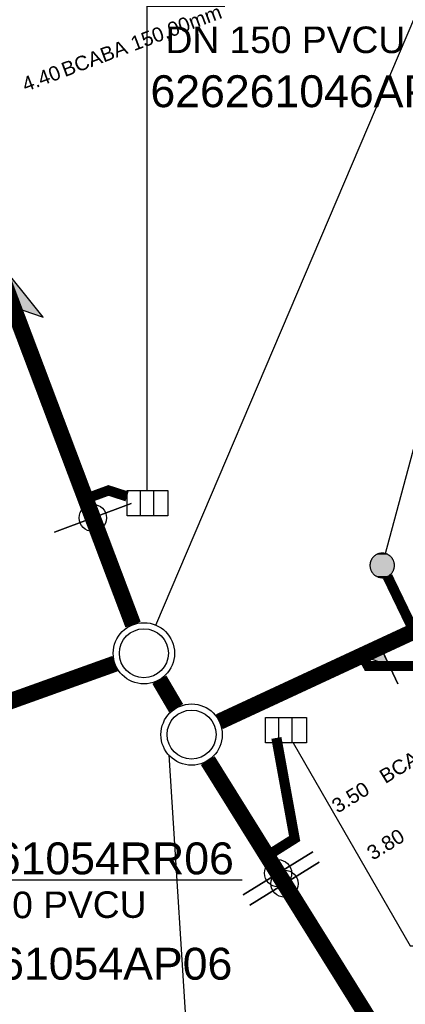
# Model space of a CAD drawing. Extents: x 356718 to 357658, y 5762241 to 5762615.
# Tile 18 of 157: x 356938 to 356948, y 5762361 to 5762386. Entities that reach past the tile are written whole.
import ezdxf
from ezdxf.enums import TextEntityAlignment as Align

# ---------------------------------------------------------------- set-up
doc = ezdxf.new("R2010")
doc.units = 0
doc.header["$MEASUREMENT"] = 0
doc.linetypes.add('AUSGEZOGEN', pattern=[0])
doc.linetypes.add('STRICHPUNKT', pattern=[5, 2, -1, 1, -1])
doc.layers.get('0').update_dxf_attribs({"linetype": 'AUSGEZOGEN'})
for name, color, linetype, true_color in [('111_00131_Symbol', 7, 'AUSGEZOGEN', 0x000000), ('111_00228_Schachtsymbol_nach_Sy', 7, 'AUSGEZOGEN', 0x000000), ('114_00133_Schachtnummer', 7, 'AUSGEZOGEN', 0x000000), ('114_10392_Schachtnummer', 7, 'AUSGEZOGEN', 0x000000), ('121_10376_Haltungen_Mischwasser', 6, 'STRICHPUNKT', 0xff00ff), ('121_10399_Haltungen_Mischwasser', 6, 'STRICHPUNKT', 0xff00ff), ('123_00048_Fliessrichtungspfeil', 7, 'AUSGEZOGEN', 0x000000), ('124_10626_Standard__Laenge____1', 7, 'AUSGEZOGEN', 0x000000), ('141_10868_Stutzen__141_', 7, 'AUSGEZOGEN', 0x000000)]:
    doc.layers.add(name, color=color, linetype=linetype, true_color=true_color)
doc.styles.add('ARIAL', font='arial.ttf', dxfattribs={"height": 1.5})
doc.styles.get("Standard").update_dxf_attribs({"font": 'arial.ttf', "height": 1})

# ---------------------------------------------------------------- blocks, each defined once
blk = doc.blocks.new('N03')
at = {"color": 0}
for radius in [0.75, 0.6]:
    blk.add_circle((0, 0), radius, dxfattribs=at)
blk = doc.blocks.new('ES')
at = {"color": 0, "linetype": 'AUSGEZOGEN'}
for points in [[(-0.494, -0.319), (-0.494, 0.306), (0.506, 0.306), (0.506, -0.319), (-0.494, -0.319)], [(-0.169, -0.319), (-0.169, 0.306)], [(0.156, -0.319), (0.156, 0.306)]]:
    blk.add_lwpolyline(points, dxfattribs=at)
blk = doc.blocks.new('RR')
at = {"color": 0, "linetype": 'AUSGEZOGEN'}
blk.add_lwpolyline([(0.3, 0), (0.3, 0.013), (0.299, 0.025), (0.298, 0.038), (0.296, 0.05), (0.293, 0.063), (0.29, 0.075), (0.287, 0.087), (0.283, 0.099), (0.279, 0.111), (0.274, 0.123), (0.268, 0.134), (0.262, 0.145), (0.256, 0.156), (0.249, 0.167), (0.242, 0.177), (0.234, 0.187), (0.226, 0.197), (0.218, 0.206), (0.209, 0.215), (0.199, 0.224), (0.19, 0.232), (0.18, 0.24), (0.17, 0.247), (0.159, 0.254), (0.148, 0.261), (0.137, 0.267), (0.126, 0.272), (0.114, 0.277), (0.102, 0.282), (0.09, 0.286), (0.078, 0.29), (0.066, 0.293), (0.053, 0.295), (0.041, 0.297), (0.028, 0.299), (0.016, 0.3), (0.003, 0.3), (-0.009, 0.3), (-0.022, 0.299), (-0.035, 0.298), (-0.047, 0.296), (-0.06, 0.294), (-0.072, 0.291), (-0.084, 0.288), (-0.096, 0.284), (-0.108, 0.28), (-0.12, 0.275), (-0.131, 0.27), (-0.143, 0.264), (-0.154, 0.258), (-0.164, 0.251), (-0.175, 0.244), (-0.185, 0.236), (-0.195, 0.228), (-0.204, 0.22), (-0.213, 0.211), (-0.222, 0.202), (-0.23, 0.192), (-0.238, 0.182), (-0.246, 0.172), (-0.253, 0.162), (-0.259, 0.151), (-0.265, 0.14), (-0.271, 0.129), (-0.276, 0.117), (-0.281, 0.105), (-0.285, 0.093), (-0.289, 0.081), (-0.292, 0.069), (-0.295, 0.057), (-0.297, 0.044), (-0.298, 0.032), (-0.299, 0.019), (-0.3, 0.006), (-0.3, -0.006), (-0.299, -0.019), (-0.298, -0.032), (-0.297, -0.044), (-0.295, -0.057), (-0.292, -0.069), (-0.289, -0.081), (-0.285, -0.093), (-0.281, -0.105), (-0.276, -0.117), (-0.271, -0.129), (-0.265, -0.14), (-0.259, -0.151), (-0.253, -0.162), (-0.246, -0.172), (-0.238, -0.182), (-0.23, -0.192), (-0.222, -0.202), (-0.213, -0.211), (-0.204, -0.22), (-0.195, -0.228), (-0.185, -0.236), (-0.175, -0.244), (-0.164, -0.251), (-0.154, -0.258), (-0.143, -0.264), (-0.131, -0.27), (-0.12, -0.275), (-0.108, -0.28), (-0.096, -0.284), (-0.084, -0.288), (-0.072, -0.291), (-0.06, -0.294), (-0.047, -0.296), (-0.035, -0.298), (-0.022, -0.299), (-0.009, -0.3), (0.003, -0.3), (0.016, -0.3), (0.028, -0.299), (0.041, -0.297), (0.053, -0.295), (0.066, -0.293), (0.078, -0.29), (0.09, -0.286), (0.102, -0.282), (0.114, -0.277), (0.126, -0.272), (0.137, -0.267), (0.148, -0.261), (0.159, -0.254), (0.17, -0.247), (0.18, -0.24), (0.19, -0.232), (0.199, -0.224), (0.209, -0.215), (0.218, -0.206), (0.226, -0.197), (0.234, -0.187), (0.242, -0.177), (0.249, -0.167), (0.256, -0.156), (0.262, -0.145), (0.268, -0.134), (0.274, -0.123), (0.279, -0.111), (0.283, -0.099), (0.287, -0.087), (0.29, -0.075), (0.293, -0.063), (0.296, -0.05), (0.298, -0.038), (0.299, -0.025), (0.3, -0.013), (0.3, 0), (0.3, 0)], close=True, dxfattribs=at)
blk.add_lwpolyline([(0.3, 0), (0.3, 0.013), (0.299, 0.025), (0.298, 0.038), (0.296, 0.05), (0.293, 0.063), (0.29, 0.075), (0.287, 0.087), (0.283, 0.099), (0.279, 0.111), (0.274, 0.123), (0.268, 0.134), (0.262, 0.145), (0.256, 0.156), (0.249, 0.167), (0.242, 0.177), (0.234, 0.187), (0.226, 0.197), (0.218, 0.206), (0.209, 0.215), (0.199, 0.224), (0.19, 0.232), (0.18, 0.24), (0.17, 0.247), (0.159, 0.254), (0.148, 0.261), (0.137, 0.267), (0.126, 0.272), (0.114, 0.277), (0.102, 0.282), (0.09, 0.286), (0.078, 0.29), (0.066, 0.293), (0.053, 0.295), (0.041, 0.297), (0.028, 0.299), (0.016, 0.3), (0.003, 0.3), (-0.009, 0.3), (-0.022, 0.299), (-0.035, 0.298), (-0.047, 0.296), (-0.06, 0.294), (-0.072, 0.291), (-0.084, 0.288), (-0.096, 0.284), (-0.108, 0.28), (-0.12, 0.275), (-0.131, 0.27), (-0.143, 0.264), (-0.154, 0.258), (-0.164, 0.251), (-0.175, 0.244), (-0.185, 0.236), (-0.195, 0.228), (-0.204, 0.22), (-0.213, 0.211), (-0.222, 0.202), (-0.23, 0.192), (-0.238, 0.182), (-0.246, 0.172), (-0.253, 0.162), (-0.259, 0.151), (-0.265, 0.14), (-0.271, 0.129), (-0.276, 0.117), (-0.281, 0.105), (-0.285, 0.093), (-0.289, 0.081), (-0.292, 0.069), (-0.295, 0.057), (-0.297, 0.044), (-0.298, 0.032), (-0.299, 0.019), (-0.3, 0.006), (-0.3, -0.006), (-0.299, -0.019), (-0.298, -0.032), (-0.297, -0.044), (-0.295, -0.057), (-0.292, -0.069), (-0.289, -0.081), (-0.285, -0.093), (-0.281, -0.105), (-0.276, -0.117), (-0.271, -0.129), (-0.265, -0.14), (-0.259, -0.151), (-0.253, -0.162), (-0.246, -0.172), (-0.238, -0.182), (-0.23, -0.192), (-0.222, -0.202), (-0.213, -0.211), (-0.204, -0.22), (-0.195, -0.228), (-0.185, -0.236), (-0.175, -0.244), (-0.164, -0.251), (-0.154, -0.258), (-0.143, -0.264), (-0.131, -0.27), (-0.12, -0.275), (-0.108, -0.28), (-0.096, -0.284), (-0.084, -0.288), (-0.072, -0.291), (-0.06, -0.294), (-0.047, -0.296), (-0.035, -0.298), (-0.022, -0.299), (-0.009, -0.3), (0.003, -0.3), (0.016, -0.3), (0.028, -0.299), (0.041, -0.297), (0.053, -0.295), (0.066, -0.293), (0.078, -0.29), (0.09, -0.286), (0.102, -0.282), (0.114, -0.277), (0.126, -0.272), (0.137, -0.267), (0.148, -0.261), (0.159, -0.254), (0.17, -0.247), (0.18, -0.24), (0.19, -0.232), (0.199, -0.224), (0.209, -0.215), (0.218, -0.206), (0.226, -0.197), (0.234, -0.187), (0.242, -0.177), (0.249, -0.167), (0.256, -0.156), (0.262, -0.145), (0.268, -0.134), (0.274, -0.123), (0.279, -0.111), (0.283, -0.099), (0.287, -0.087), (0.29, -0.075), (0.293, -0.063), (0.296, -0.05), (0.298, -0.038), (0.299, -0.025), (0.3, -0.013), (0.3, 0), (0.3, 0)], close=True, dxfattribs=at)
at = {"color": 0}
for points in [[(-0.18, 0.24), (0.18, 0.24), (-0.175, 0.244)], [(-0.18, 0.24), (0.18, 0.24), (-0.175, 0.244)], [(-0.175, 0.244), (0.175, 0.244), (-0.169, 0.247)], [(-0.175, 0.244), (0.175, 0.244), (-0.169, 0.247)], [(0.18, 0.24), (-0.175, 0.244), (0.175, 0.244)], [(0.18, 0.24), (-0.175, 0.244), (0.175, 0.244)], [(-0.169, 0.247), (0.17, 0.247), (-0.164, 0.251)], [(-0.169, 0.247), (0.17, 0.247), (-0.164, 0.251)], [(0.175, 0.244), (-0.169, 0.247), (0.17, 0.247)], [(0.175, 0.244), (-0.169, 0.247), (0.17, 0.247)], [(-0.164, 0.251), (0.164, 0.251), (-0.159, 0.254)], [(-0.164, 0.251), (0.164, 0.251), (-0.159, 0.254)], [(0.17, 0.247), (-0.164, 0.251), (0.164, 0.251)], [(0.17, 0.247), (-0.164, 0.251), (0.164, 0.251)], [(-0.159, 0.254), (0.159, 0.254), (-0.154, 0.258)], [(-0.159, 0.254), (0.159, 0.254), (-0.154, 0.258)], [(0.164, 0.251), (-0.159, 0.254), (0.159, 0.254)], [(0.164, 0.251), (-0.159, 0.254), (0.159, 0.254)], [(-0.154, 0.258), (0.154, 0.258), (-0.148, 0.261)], [(-0.154, 0.258), (0.154, 0.258), (-0.148, 0.261)], [(0.159, 0.254), (-0.154, 0.258), (0.154, 0.258)], [(0.159, 0.254), (-0.154, 0.258), (0.154, 0.258)], [(-0.148, 0.261), (0.148, 0.261), (-0.143, 0.264)], [(-0.148, 0.261), (0.148, 0.261), (-0.143, 0.264)], [(0.154, 0.258), (-0.148, 0.261), (0.148, 0.261)], [(0.154, 0.258), (-0.148, 0.261), (0.148, 0.261)], [(-0.143, 0.264), (0.142, 0.264), (-0.137, 0.267)], [(-0.143, 0.264), (0.142, 0.264), (-0.137, 0.267)], [(0.148, 0.261), (-0.143, 0.264), (0.142, 0.264)], [(0.148, 0.261), (-0.143, 0.264), (0.142, 0.264)], [(-0.137, 0.267), (0.137, 0.267), (-0.131, 0.27)], [(-0.137, 0.267), (0.137, 0.267), (-0.131, 0.27)], [(0.142, 0.264), (-0.137, 0.267), (0.137, 0.267)], [(0.142, 0.264), (-0.137, 0.267), (0.137, 0.267)], [(-0.131, 0.27), (0.131, 0.27), (-0.126, 0.272)], [(-0.131, 0.27), (0.131, 0.27), (-0.126, 0.272)], [(0.137, 0.267), (-0.131, 0.27), (0.131, 0.27)], [(0.137, 0.267), (-0.131, 0.27), (0.131, 0.27)], [(-0.126, 0.272), (0.126, 0.272), (-0.12, 0.275)], [(-0.126, 0.272), (0.126, 0.272), (-0.12, 0.275)], [(0.131, 0.27), (-0.126, 0.272), (0.126, 0.272)], [(0.131, 0.27), (-0.126, 0.272), (0.126, 0.272)], [(-0.12, 0.275), (0.12, 0.275), (-0.114, 0.277)], [(-0.12, 0.275), (0.12, 0.275), (-0.114, 0.277)], [(0.126, 0.272), (-0.12, 0.275), (0.12, 0.275)], [(0.126, 0.272), (-0.12, 0.275), (0.12, 0.275)], [(-0.114, 0.277), (0.114, 0.277), (-0.108, 0.28)], [(-0.114, 0.277), (0.114, 0.277), (-0.108, 0.28)], [(0.12, 0.275), (-0.114, 0.277), (0.114, 0.277)], [(0.12, 0.275), (-0.114, 0.277), (0.114, 0.277)], [(-0.108, 0.28), (0.108, 0.28), (-0.102, 0.282)], [(-0.108, 0.28), (0.108, 0.28), (-0.102, 0.282)], [(0.114, 0.277), (-0.108, 0.28), (0.108, 0.28)], [(0.114, 0.277), (-0.108, 0.28), (0.108, 0.28)], [(-0.102, 0.282), (0.102, 0.282), (-0.096, 0.284)], [(-0.102, 0.282), (0.102, 0.282), (-0.096, 0.284)], [(0.108, 0.28), (-0.102, 0.282), (0.102, 0.282)], [(0.108, 0.28), (-0.102, 0.282), (0.102, 0.282)], [(-0.096, 0.284), (0.096, 0.284), (-0.09, 0.286)], [(-0.096, 0.284), (0.096, 0.284), (-0.09, 0.286)], [(0.102, 0.282), (-0.096, 0.284), (0.096, 0.284)], [(0.102, 0.282), (-0.096, 0.284), (0.096, 0.284)], [(-0.09, 0.286), (0.09, 0.286), (-0.084, 0.288)], [(-0.09, 0.286), (0.09, 0.286), (-0.084, 0.288)], [(0.096, 0.284), (-0.09, 0.286), (0.09, 0.286)], [(0.096, 0.284), (-0.09, 0.286), (0.09, 0.286)], [(-0.084, 0.288), (0.084, 0.288), (-0.078, 0.29)], [(-0.084, 0.288), (0.084, 0.288), (-0.078, 0.29)], [(0.09, 0.286), (-0.084, 0.288), (0.084, 0.288)], [(0.09, 0.286), (-0.084, 0.288), (0.084, 0.288)], [(-0.078, 0.29), (0.078, 0.29), (-0.072, 0.291)], [(-0.078, 0.29), (0.078, 0.29), (-0.072, 0.291)], [(0.084, 0.288), (-0.078, 0.29), (0.078, 0.29)], [(0.084, 0.288), (-0.078, 0.29), (0.078, 0.29)], [(-0.072, 0.291), (0.072, 0.291), (-0.066, 0.293)], [(-0.072, 0.291), (0.072, 0.291), (-0.066, 0.293)], [(0.078, 0.29), (-0.072, 0.291), (0.072, 0.291)], [(0.078, 0.29), (-0.072, 0.291), (0.072, 0.291)], [(-0.066, 0.293), (0.066, 0.293), (-0.06, 0.294)], [(-0.066, 0.293), (0.066, 0.293), (-0.06, 0.294)], [(0.072, 0.291), (-0.066, 0.293), (0.066, 0.293)], [(0.072, 0.291), (-0.066, 0.293), (0.066, 0.293)], [(-0.06, 0.294), (0.059, 0.294), (-0.053, 0.295)], [(-0.06, 0.294), (0.059, 0.294), (-0.053, 0.295)], [(0.066, 0.293), (-0.06, 0.294), (0.059, 0.294)], [(0.066, 0.293), (-0.06, 0.294), (0.059, 0.294)], [(-0.053, 0.295), (0.053, 0.295), (-0.047, 0.296)], [(-0.053, 0.295), (0.053, 0.295), (-0.047, 0.296)], [(0.059, 0.294), (-0.053, 0.295), (0.053, 0.295)], [(0.059, 0.294), (-0.053, 0.295), (0.053, 0.295)], [(-0.047, 0.296), (0.047, 0.296), (-0.04, 0.297)], [(-0.047, 0.296), (0.047, 0.296), (-0.04, 0.297)], [(0.053, 0.295), (-0.047, 0.296), (0.047, 0.296)], [(0.053, 0.295), (-0.047, 0.296), (0.047, 0.296)], [(-0.04, 0.297), (0.041, 0.297), (-0.035, 0.298)], [(-0.04, 0.297), (0.041, 0.297), (-0.035, 0.298)], [(0.047, 0.296), (-0.04, 0.297), (0.041, 0.297)], [(0.047, 0.296), (-0.04, 0.297), (0.041, 0.297)], [(-0.035, 0.298), (0.034, 0.298), (-0.028, 0.299)], [(-0.035, 0.298), (0.034, 0.298), (-0.028, 0.299)], [(0.041, 0.297), (-0.035, 0.298), (0.034, 0.298)], [(0.041, 0.297), (-0.035, 0.298), (0.034, 0.298)], [(0.034, 0.298), (-0.028, 0.299), (0.028, 0.299)], [(-0.028, 0.299), (0.028, 0.299), (-0.022, 0.299)], [(0.034, 0.298), (-0.028, 0.299), (0.028, 0.299)], [(-0.028, 0.299), (0.028, 0.299), (-0.022, 0.299)], [(-0.022, 0.299), (0.021, 0.299), (-0.015, 0.3)], [(-0.022, 0.299), (0.021, 0.299), (-0.015, 0.3)], [(0.028, 0.299), (-0.022, 0.299), (0.021, 0.299)], [(0.028, 0.299), (-0.022, 0.299), (0.021, 0.299)], [(0.021, 0.299), (-0.015, 0.3), (0.016, 0.3)], [(-0.015, 0.3), (0.016, 0.3), (-0.009, 0.3)], [(0.021, 0.299), (-0.015, 0.3), (0.016, 0.3)], [(-0.015, 0.3), (0.016, 0.3), (-0.009, 0.3)], [(0.016, 0.3), (-0.009, 0.3), (0.007, 0.3)], [(-0.009, 0.3), (0.007, 0.3), (0.003, 0.3)], [(0.016, 0.3), (-0.009, 0.3), (0.007, 0.3)], [(-0.009, 0.3), (0.007, 0.3), (0.003, 0.3)], [(-0.3, 0.013), (0.3, 0.013), (-0.299, 0.019)], [(-0.3, 0.013), (0.3, 0.013), (-0.299, 0.019)], [(-0.3, 0.006), (0.3, 0.006), (-0.3, 0.013)], [(0.3, 0.006), (-0.3, 0.013), (0.3, 0.013)], [(-0.3, 0.006), (0.3, 0.006), (-0.3, 0.013)], [(0.3, 0.006), (-0.3, 0.013), (0.3, 0.013)], [(-0.3, 0), (0.3, 0), (-0.3, 0.006)], [(0.3, 0), (-0.3, 0.006), (0.3, 0.006)], [(-0.3, 0), (0.3, 0), (-0.3, 0.006)], [(0.3, 0), (-0.3, 0.006), (0.3, 0.006)], [(0.3, -0.006), (-0.3, -0.006), (0.3, 0)], [(-0.3, -0.006), (0.3, 0), (-0.3, 0)], [(0.3, -0.006), (-0.3, -0.006), (0.3, 0)], [(-0.3, -0.006), (0.3, 0), (-0.3, 0)], [(-0.299, 0.025), (0.299, 0.025), (-0.298, 0.032)], [(-0.299, 0.025), (0.299, 0.025), (-0.298, 0.032)], [(-0.299, 0.019), (0.299, 0.019), (-0.299, 0.025)], [(0.299, 0.019), (-0.299, 0.025), (0.299, 0.025)], [(-0.299, 0.019), (0.299, 0.019), (-0.299, 0.025)], [(0.299, 0.019), (-0.299, 0.025), (0.299, 0.025)], [(0.3, 0.013), (-0.299, 0.019), (0.299, 0.019)], [(0.3, 0.013), (-0.299, 0.019), (0.299, 0.019)], [(-0.298, 0.038), (0.298, 0.038), (-0.297, 0.044)], [(-0.298, 0.038), (0.298, 0.038), (-0.297, 0.044)], [(-0.298, 0.032), (0.298, 0.032), (-0.298, 0.038)], [(0.298, 0.032), (-0.298, 0.038), (0.298, 0.038)], [(-0.298, 0.032), (0.298, 0.032), (-0.298, 0.038)], [(0.298, 0.032), (-0.298, 0.038), (0.298, 0.038)], [(0.299, 0.025), (-0.298, 0.032), (0.298, 0.032)], [(0.299, 0.025), (-0.298, 0.032), (0.298, 0.032)], [(-0.297, 0.044), (0.297, 0.044), (-0.296, 0.05)], [(-0.297, 0.044), (0.297, 0.044), (-0.296, 0.05)], [(0.298, 0.038), (-0.297, 0.044), (0.297, 0.044)], [(0.298, 0.038), (-0.297, 0.044), (0.297, 0.044)], [(-0.296, 0.05), (0.296, 0.05), (-0.295, 0.057)], [(-0.296, 0.05), (0.296, 0.05), (-0.295, 0.057)], [(0.297, 0.044), (-0.296, 0.05), (0.296, 0.05)], [(0.297, 0.044), (-0.296, 0.05), (0.296, 0.05)], [(-0.295, 0.057), (0.295, 0.057), (-0.293, 0.063)], [(-0.295, 0.057), (0.295, 0.057), (-0.293, 0.063)], [(0.296, 0.05), (-0.295, 0.057), (0.295, 0.057)], [(0.296, 0.05), (-0.295, 0.057), (0.295, 0.057)], [(-0.293, 0.063), (0.293, 0.063), (-0.292, 0.069)], [(-0.293, 0.063), (0.293, 0.063), (-0.292, 0.069)], [(0.295, 0.057), (-0.293, 0.063), (0.293, 0.063)], [(0.295, 0.057), (-0.293, 0.063), (0.293, 0.063)], [(-0.292, 0.069), (0.292, 0.069), (-0.29, 0.075)], [(-0.292, 0.069), (0.292, 0.069), (-0.29, 0.075)], [(0.293, 0.063), (-0.292, 0.069), (0.292, 0.069)], [(0.293, 0.063), (-0.292, 0.069), (0.292, 0.069)], [(-0.29, 0.075), (0.29, 0.075), (-0.289, 0.081)], [(-0.29, 0.075), (0.29, 0.075), (-0.289, 0.081)], [(0.292, 0.069), (-0.29, 0.075), (0.29, 0.075)], [(0.292, 0.069), (-0.29, 0.075), (0.29, 0.075)], [(-0.289, 0.081), (0.289, 0.081), (-0.287, 0.087)], [(-0.289, 0.081), (0.289, 0.081), (-0.287, 0.087)], [(0.29, 0.075), (-0.289, 0.081), (0.289, 0.081)], [(0.29, 0.075), (-0.289, 0.081), (0.289, 0.081)], [(-0.287, 0.087), (0.287, 0.087), (-0.285, 0.093)], [(-0.287, 0.087), (0.287, 0.087), (-0.285, 0.093)], [(0.289, 0.081), (-0.287, 0.087), (0.287, 0.087)], [(0.289, 0.081), (-0.287, 0.087), (0.287, 0.087)], [(-0.285, 0.093), (0.285, 0.093), (-0.283, 0.099)], [(-0.285, 0.093), (0.285, 0.093), (-0.283, 0.099)], [(0.287, 0.087), (-0.285, 0.093), (0.285, 0.093)], [(0.287, 0.087), (-0.285, 0.093), (0.285, 0.093)], [(-0.283, 0.099), (0.283, 0.099), (-0.281, 0.105)], [(-0.283, 0.099), (0.283, 0.099), (-0.281, 0.105)], [(0.285, 0.093), (-0.283, 0.099), (0.283, 0.099)], [(0.285, 0.093), (-0.283, 0.099), (0.283, 0.099)], [(-0.281, 0.105), (0.281, 0.105), (-0.279, 0.111)], [(-0.281, 0.105), (0.281, 0.105), (-0.279, 0.111)], [(0.283, 0.099), (-0.281, 0.105), (0.281, 0.105)], [(0.283, 0.099), (-0.281, 0.105), (0.281, 0.105)], [(-0.279, 0.111), (0.279, 0.111), (-0.276, 0.117)], [(-0.279, 0.111), (0.279, 0.111), (-0.276, 0.117)], [(0.281, 0.105), (-0.279, 0.111), (0.279, 0.111)], [(0.281, 0.105), (-0.279, 0.111), (0.279, 0.111)], [(-0.276, 0.117), (0.276, 0.117), (-0.274, 0.123)], [(-0.276, 0.117), (0.276, 0.117), (-0.274, 0.123)], [(0.279, 0.111), (-0.276, 0.117), (0.276, 0.117)], [(0.279, 0.111), (-0.276, 0.117), (0.276, 0.117)], [(-0.274, 0.123), (0.274, 0.123), (-0.271, 0.129)], [(-0.274, 0.123), (0.274, 0.123), (-0.271, 0.129)], [(0.276, 0.117), (-0.274, 0.123), (0.274, 0.123)], [(0.276, 0.117), (-0.274, 0.123), (0.274, 0.123)], [(-0.271, 0.129), (0.271, 0.129), (-0.268, 0.134)], [(-0.271, 0.129), (0.271, 0.129), (-0.268, 0.134)], [(0.274, 0.123), (-0.271, 0.129), (0.271, 0.129)], [(0.274, 0.123), (-0.271, 0.129), (0.271, 0.129)], [(-0.268, 0.134), (0.268, 0.134), (-0.265, 0.14)], [(-0.268, 0.134), (0.268, 0.134), (-0.265, 0.14)], [(0.271, 0.129), (-0.268, 0.134), (0.268, 0.134)], [(0.271, 0.129), (-0.268, 0.134), (0.268, 0.134)], [(-0.265, 0.14), (0.265, 0.14), (-0.262, 0.145)], [(-0.265, 0.14), (0.265, 0.14), (-0.262, 0.145)], [(0.268, 0.134), (-0.265, 0.14), (0.265, 0.14)], [(0.268, 0.134), (-0.265, 0.14), (0.265, 0.14)], [(-0.262, 0.145), (0.262, 0.145), (-0.259, 0.151)], [(-0.262, 0.145), (0.262, 0.145), (-0.259, 0.151)], [(0.265, 0.14), (-0.262, 0.145), (0.262, 0.145)], [(0.265, 0.14), (-0.262, 0.145), (0.262, 0.145)], [(-0.259, 0.151), (0.259, 0.151), (-0.256, 0.156)], [(-0.259, 0.151), (0.259, 0.151), (-0.256, 0.156)], [(0.262, 0.145), (-0.259, 0.151), (0.259, 0.151)], [(0.262, 0.145), (-0.259, 0.151), (0.259, 0.151)], [(-0.256, 0.156), (0.256, 0.156), (-0.253, 0.162)], [(-0.256, 0.156), (0.256, 0.156), (-0.253, 0.162)], [(0.259, 0.151), (-0.256, 0.156), (0.256, 0.156)], [(0.259, 0.151), (-0.256, 0.156), (0.256, 0.156)], [(-0.253, 0.162), (0.253, 0.162), (-0.249, 0.167)], [(-0.253, 0.162), (0.253, 0.162), (-0.249, 0.167)], [(0.256, 0.156), (-0.253, 0.162), (0.253, 0.162)], [(0.256, 0.156), (-0.253, 0.162), (0.253, 0.162)], [(-0.249, 0.167), (0.249, 0.167), (-0.246, 0.172)], [(-0.249, 0.167), (0.249, 0.167), (-0.246, 0.172)], [(0.253, 0.162), (-0.249, 0.167), (0.249, 0.167)], [(0.253, 0.162), (-0.249, 0.167), (0.249, 0.167)], [(-0.246, 0.172), (0.246, 0.172), (-0.242, 0.177)], [(-0.246, 0.172), (0.246, 0.172), (-0.242, 0.177)], [(0.249, 0.167), (-0.246, 0.172), (0.246, 0.172)], [(0.249, 0.167), (-0.246, 0.172), (0.246, 0.172)], [(-0.242, 0.177), (0.242, 0.177), (-0.238, 0.182)], [(-0.242, 0.177), (0.242, 0.177), (-0.238, 0.182)], [(0.246, 0.172), (-0.242, 0.177), (0.242, 0.177)], [(0.246, 0.172), (-0.242, 0.177), (0.242, 0.177)], [(-0.238, 0.182), (0.238, 0.182), (-0.234, 0.187)], [(-0.238, 0.182), (0.238, 0.182), (-0.234, 0.187)], [(0.242, 0.177), (-0.238, 0.182), (0.238, 0.182)], [(0.242, 0.177), (-0.238, 0.182), (0.238, 0.182)], [(-0.234, 0.187), (0.234, 0.187), (-0.23, 0.192)], [(-0.234, 0.187), (0.234, 0.187), (-0.23, 0.192)], [(0.238, 0.182), (-0.234, 0.187), (0.234, 0.187)], [(0.238, 0.182), (-0.234, 0.187), (0.234, 0.187)], [(-0.23, 0.192), (0.23, 0.192), (-0.226, 0.197)], [(-0.23, 0.192), (0.23, 0.192), (-0.226, 0.197)], [(0.234, 0.187), (-0.23, 0.192), (0.23, 0.192)], [(0.234, 0.187), (-0.23, 0.192), (0.23, 0.192)], [(-0.226, 0.197), (0.226, 0.197), (-0.222, 0.202)], [(-0.226, 0.197), (0.226, 0.197), (-0.222, 0.202)], [(0.23, 0.192), (-0.226, 0.197), (0.226, 0.197)], [(0.23, 0.192), (-0.226, 0.197), (0.226, 0.197)], [(-0.222, 0.202), (0.222, 0.202), (-0.218, 0.206)], [(-0.222, 0.202), (0.222, 0.202), (-0.218, 0.206)], [(0.226, 0.197), (-0.222, 0.202), (0.222, 0.202)], [(0.226, 0.197), (-0.222, 0.202), (0.222, 0.202)], [(-0.218, 0.206), (0.218, 0.206), (-0.213, 0.211)], [(-0.218, 0.206), (0.218, 0.206), (-0.213, 0.211)], [(0.222, 0.202), (-0.218, 0.206), (0.218, 0.206)], [(0.222, 0.202), (-0.218, 0.206), (0.218, 0.206)], [(-0.213, 0.211), (0.213, 0.211), (-0.209, 0.215)], [(-0.213, 0.211), (0.213, 0.211), (-0.209, 0.215)], [(0.218, 0.206), (-0.213, 0.211), (0.213, 0.211)], [(0.218, 0.206), (-0.213, 0.211), (0.213, 0.211)], [(-0.209, 0.215), (0.209, 0.215), (-0.204, 0.22)], [(-0.209, 0.215), (0.209, 0.215), (-0.204, 0.22)], [(0.213, 0.211), (-0.209, 0.215), (0.209, 0.215)], [(0.213, 0.211), (-0.209, 0.215), (0.209, 0.215)], [(-0.204, 0.22), (0.204, 0.22), (-0.199, 0.224)], [(-0.204, 0.22), (0.204, 0.22), (-0.199, 0.224)], [(0.209, 0.215), (-0.204, 0.22), (0.204, 0.22)], [(0.209, 0.215), (-0.204, 0.22), (0.204, 0.22)], [(-0.199, 0.224), (0.199, 0.224), (-0.195, 0.228)], [(-0.199, 0.224), (0.199, 0.224), (-0.195, 0.228)], [(0.204, 0.22), (-0.199, 0.224), (0.199, 0.224)], [(0.204, 0.22), (-0.199, 0.224), (0.199, 0.224)], [(-0.195, 0.228), (0.195, 0.228), (-0.19, 0.232)], [(-0.195, 0.228), (0.195, 0.228), (-0.19, 0.232)], [(0.199, 0.224), (-0.195, 0.228), (0.195, 0.228)], [(0.199, 0.224), (-0.195, 0.228), (0.195, 0.228)], [(-0.19, 0.232), (0.19, 0.232), (-0.185, 0.236)], [(-0.19, 0.232), (0.19, 0.232), (-0.185, 0.236)], [(0.195, 0.228), (-0.19, 0.232), (0.19, 0.232)], [(0.195, 0.228), (-0.19, 0.232), (0.19, 0.232)], [(-0.185, 0.236), (0.185, 0.236), (-0.18, 0.24)], [(-0.185, 0.236), (0.185, 0.236), (-0.18, 0.24)], [(0.19, 0.232), (-0.185, 0.236), (0.185, 0.236)], [(0.19, 0.232), (-0.185, 0.236), (0.185, 0.236)], [(0.185, 0.236), (-0.18, 0.24), (0.18, 0.24)], [(0.185, 0.236), (-0.18, 0.24), (0.18, 0.24)], [(0.3, 0), (0.3, 0), (0.3, 0)], [(0.3, 0), (0.3, 0), (0.3, 0)], [(0.3, 0), (0.3, 0), (0.3, 0)], [(0.3, 0), (0.3, 0), (0.3, 0)], [(0.3, -0.013), (-0.3, -0.013), (0.3, -0.006)], [(-0.3, -0.013), (0.3, -0.006), (-0.3, -0.006)], [(0.3, -0.013), (-0.3, -0.013), (0.3, -0.006)], [(-0.3, -0.013), (0.3, -0.006), (-0.3, -0.006)], [(-0.299, -0.019), (0.3, -0.013), (-0.3, -0.013)], [(-0.299, -0.019), (0.3, -0.013), (-0.3, -0.013)], [(0.299, -0.019), (-0.299, -0.019), (0.3, -0.013)], [(0.299, -0.019), (-0.299, -0.019), (0.3, -0.013)], [(0.299, -0.025), (-0.299, -0.025), (0.299, -0.019)], [(-0.299, -0.025), (0.299, -0.019), (-0.299, -0.019)], [(0.299, -0.025), (-0.299, -0.025), (0.299, -0.019)], [(-0.299, -0.025), (0.299, -0.019), (-0.299, -0.019)], [(-0.298, -0.032), (0.299, -0.025), (-0.299, -0.025)], [(-0.298, -0.032), (0.299, -0.025), (-0.299, -0.025)], [(0.298, -0.032), (-0.298, -0.032), (0.299, -0.025)], [(0.298, -0.032), (-0.298, -0.032), (0.299, -0.025)], [(0.298, -0.038), (-0.298, -0.038), (0.298, -0.032)], [(-0.298, -0.038), (0.298, -0.032), (-0.298, -0.032)], [(0.298, -0.038), (-0.298, -0.038), (0.298, -0.032)], [(-0.298, -0.038), (0.298, -0.032), (-0.298, -0.032)], [(-0.297, -0.044), (0.298, -0.038), (-0.298, -0.038)], [(-0.297, -0.044), (0.298, -0.038), (-0.298, -0.038)], [(0.297, -0.044), (-0.297, -0.044), (0.298, -0.038)], [(0.297, -0.044), (-0.297, -0.044), (0.298, -0.038)], [(-0.296, -0.05), (0.297, -0.044), (-0.297, -0.044)], [(-0.296, -0.05), (0.297, -0.044), (-0.297, -0.044)], [(0.296, -0.05), (-0.296, -0.05), (0.297, -0.044)], [(0.296, -0.05), (-0.296, -0.05), (0.297, -0.044)], [(-0.295, -0.057), (0.296, -0.05), (-0.296, -0.05)], [(-0.295, -0.057), (0.296, -0.05), (-0.296, -0.05)], [(0.295, -0.057), (-0.295, -0.057), (0.296, -0.05)], [(0.295, -0.057), (-0.295, -0.057), (0.296, -0.05)], [(-0.293, -0.063), (0.295, -0.057), (-0.295, -0.057)], [(-0.293, -0.063), (0.295, -0.057), (-0.295, -0.057)], [(0.293, -0.063), (-0.293, -0.063), (0.295, -0.057)], [(0.293, -0.063), (-0.293, -0.063), (0.295, -0.057)], [(-0.292, -0.069), (0.293, -0.063), (-0.293, -0.063)], [(-0.292, -0.069), (0.293, -0.063), (-0.293, -0.063)], [(0.292, -0.069), (-0.292, -0.069), (0.293, -0.063)], [(0.292, -0.069), (-0.292, -0.069), (0.293, -0.063)], [(-0.29, -0.075), (0.292, -0.069), (-0.292, -0.069)], [(-0.29, -0.075), (0.292, -0.069), (-0.292, -0.069)], [(0.29, -0.075), (-0.29, -0.075), (0.292, -0.069)], [(0.29, -0.075), (-0.29, -0.075), (0.292, -0.069)], [(-0.289, -0.081), (0.29, -0.075), (-0.29, -0.075)], [(-0.289, -0.081), (0.29, -0.075), (-0.29, -0.075)], [(0.289, -0.081), (-0.289, -0.081), (0.29, -0.075)], [(0.289, -0.081), (-0.289, -0.081), (0.29, -0.075)], [(-0.287, -0.087), (0.289, -0.081), (-0.289, -0.081)], [(-0.287, -0.087), (0.289, -0.081), (-0.289, -0.081)], [(0.287, -0.087), (-0.287, -0.087), (0.289, -0.081)], [(0.287, -0.087), (-0.287, -0.087), (0.289, -0.081)], [(-0.285, -0.093), (0.287, -0.087), (-0.287, -0.087)], [(-0.285, -0.093), (0.287, -0.087), (-0.287, -0.087)], [(0.285, -0.093), (-0.285, -0.093), (0.287, -0.087)], [(0.285, -0.093), (-0.285, -0.093), (0.287, -0.087)], [(-0.283, -0.099), (0.285, -0.093), (-0.285, -0.093)], [(-0.283, -0.099), (0.285, -0.093), (-0.285, -0.093)], [(0.283, -0.099), (-0.283, -0.099), (0.285, -0.093)], [(0.283, -0.099), (-0.283, -0.099), (0.285, -0.093)], [(-0.281, -0.105), (0.283, -0.099), (-0.283, -0.099)], [(-0.281, -0.105), (0.283, -0.099), (-0.283, -0.099)], [(0.281, -0.105), (-0.281, -0.105), (0.283, -0.099)], [(0.281, -0.105), (-0.281, -0.105), (0.283, -0.099)], [(-0.279, -0.111), (0.281, -0.105), (-0.281, -0.105)], [(-0.279, -0.111), (0.281, -0.105), (-0.281, -0.105)], [(0.279, -0.111), (-0.279, -0.111), (0.281, -0.105)], [(0.279, -0.111), (-0.279, -0.111), (0.281, -0.105)], [(-0.276, -0.117), (0.279, -0.111), (-0.279, -0.111)], [(-0.276, -0.117), (0.279, -0.111), (-0.279, -0.111)], [(0.276, -0.117), (-0.276, -0.117), (0.279, -0.111)], [(0.276, -0.117), (-0.276, -0.117), (0.279, -0.111)], [(-0.274, -0.123), (0.276, -0.117), (-0.276, -0.117)], [(-0.274, -0.123), (0.276, -0.117), (-0.276, -0.117)], [(0.274, -0.123), (-0.274, -0.123), (0.276, -0.117)], [(0.274, -0.123), (-0.274, -0.123), (0.276, -0.117)], [(-0.271, -0.129), (0.274, -0.123), (-0.274, -0.123)], [(-0.271, -0.129), (0.274, -0.123), (-0.274, -0.123)], [(0.271, -0.129), (-0.271, -0.129), (0.274, -0.123)], [(0.271, -0.129), (-0.271, -0.129), (0.274, -0.123)], [(-0.268, -0.134), (0.271, -0.129), (-0.271, -0.129)], [(-0.268, -0.134), (0.271, -0.129), (-0.271, -0.129)], [(0.268, -0.134), (-0.268, -0.134), (0.271, -0.129)], [(0.268, -0.134), (-0.268, -0.134), (0.271, -0.129)], [(-0.265, -0.14), (0.268, -0.134), (-0.268, -0.134)], [(-0.265, -0.14), (0.268, -0.134), (-0.268, -0.134)], [(0.265, -0.14), (-0.265, -0.14), (0.268, -0.134)], [(0.265, -0.14), (-0.265, -0.14), (0.268, -0.134)], [(-0.262, -0.145), (0.265, -0.14), (-0.265, -0.14)], [(-0.262, -0.145), (0.265, -0.14), (-0.265, -0.14)], [(0.262, -0.145), (-0.262, -0.145), (0.265, -0.14)], [(0.262, -0.145), (-0.262, -0.145), (0.265, -0.14)], [(-0.259, -0.151), (0.262, -0.145), (-0.262, -0.145)], [(-0.259, -0.151), (0.262, -0.145), (-0.262, -0.145)], [(0.259, -0.151), (-0.259, -0.151), (0.262, -0.145)], [(0.259, -0.151), (-0.259, -0.151), (0.262, -0.145)], [(-0.256, -0.156), (0.259, -0.151), (-0.259, -0.151)], [(-0.256, -0.156), (0.259, -0.151), (-0.259, -0.151)], [(0.256, -0.156), (-0.256, -0.156), (0.259, -0.151)], [(0.256, -0.156), (-0.256, -0.156), (0.259, -0.151)], [(-0.253, -0.162), (0.256, -0.156), (-0.256, -0.156)], [(-0.253, -0.162), (0.256, -0.156), (-0.256, -0.156)], [(0.253, -0.162), (-0.253, -0.162), (0.256, -0.156)], [(0.253, -0.162), (-0.253, -0.162), (0.256, -0.156)], [(-0.249, -0.167), (0.253, -0.162), (-0.253, -0.162)], [(-0.249, -0.167), (0.253, -0.162), (-0.253, -0.162)], [(0.249, -0.167), (-0.249, -0.167), (0.253, -0.162)], [(0.249, -0.167), (-0.249, -0.167), (0.253, -0.162)], [(-0.246, -0.172), (0.249, -0.167), (-0.249, -0.167)], [(-0.246, -0.172), (0.249, -0.167), (-0.249, -0.167)], [(0.246, -0.172), (-0.246, -0.172), (0.249, -0.167)], [(0.246, -0.172), (-0.246, -0.172), (0.249, -0.167)], [(-0.242, -0.177), (0.246, -0.172), (-0.246, -0.172)], [(-0.242, -0.177), (0.246, -0.172), (-0.246, -0.172)], [(0.242, -0.177), (-0.242, -0.177), (0.246, -0.172)], [(0.242, -0.177), (-0.242, -0.177), (0.246, -0.172)], [(-0.238, -0.182), (0.242, -0.177), (-0.242, -0.177)], [(-0.238, -0.182), (0.242, -0.177), (-0.242, -0.177)], [(0.238, -0.182), (-0.238, -0.182), (0.242, -0.177)], [(0.238, -0.182), (-0.238, -0.182), (0.242, -0.177)], [(-0.234, -0.187), (0.238, -0.182), (-0.238, -0.182)], [(-0.234, -0.187), (0.238, -0.182), (-0.238, -0.182)], [(0.234, -0.187), (-0.234, -0.187), (0.238, -0.182)], [(0.234, -0.187), (-0.234, -0.187), (0.238, -0.182)], [(-0.23, -0.192), (0.234, -0.187), (-0.234, -0.187)], [(-0.23, -0.192), (0.234, -0.187), (-0.234, -0.187)], [(0.23, -0.192), (-0.23, -0.192), (0.234, -0.187)], [(0.23, -0.192), (-0.23, -0.192), (0.234, -0.187)], [(-0.226, -0.197), (0.23, -0.192), (-0.23, -0.192)], [(-0.226, -0.197), (0.23, -0.192), (-0.23, -0.192)], [(0.226, -0.197), (-0.226, -0.197), (0.23, -0.192)], [(0.226, -0.197), (-0.226, -0.197), (0.23, -0.192)], [(-0.222, -0.202), (0.226, -0.197), (-0.226, -0.197)], [(-0.222, -0.202), (0.226, -0.197), (-0.226, -0.197)], [(0.222, -0.202), (-0.222, -0.202), (0.226, -0.197)], [(0.222, -0.202), (-0.222, -0.202), (0.226, -0.197)], [(-0.218, -0.206), (0.222, -0.202), (-0.222, -0.202)], [(-0.218, -0.206), (0.222, -0.202), (-0.222, -0.202)], [(0.218, -0.206), (-0.218, -0.206), (0.222, -0.202)], [(0.218, -0.206), (-0.218, -0.206), (0.222, -0.202)], [(-0.213, -0.211), (0.218, -0.206), (-0.218, -0.206)], [(-0.213, -0.211), (0.218, -0.206), (-0.218, -0.206)], [(0.213, -0.211), (-0.213, -0.211), (0.218, -0.206)], [(0.213, -0.211), (-0.213, -0.211), (0.218, -0.206)], [(-0.209, -0.215), (0.213, -0.211), (-0.213, -0.211)], [(-0.209, -0.215), (0.213, -0.211), (-0.213, -0.211)], [(0.209, -0.215), (-0.209, -0.215), (0.213, -0.211)], [(0.209, -0.215), (-0.209, -0.215), (0.213, -0.211)], [(-0.204, -0.22), (0.209, -0.215), (-0.209, -0.215)], [(-0.204, -0.22), (0.209, -0.215), (-0.209, -0.215)], [(0.204, -0.22), (-0.204, -0.22), (0.209, -0.215)], [(0.204, -0.22), (-0.204, -0.22), (0.209, -0.215)], [(-0.199, -0.224), (0.204, -0.22), (-0.204, -0.22)], [(-0.199, -0.224), (0.204, -0.22), (-0.204, -0.22)], [(0.199, -0.224), (-0.199, -0.224), (0.204, -0.22)], [(0.199, -0.224), (-0.199, -0.224), (0.204, -0.22)], [(-0.195, -0.228), (0.199, -0.224), (-0.199, -0.224)], [(-0.195, -0.228), (0.199, -0.224), (-0.199, -0.224)], [(0.195, -0.228), (-0.195, -0.228), (0.199, -0.224)], [(0.195, -0.228), (-0.195, -0.228), (0.199, -0.224)], [(-0.19, -0.232), (0.195, -0.228), (-0.195, -0.228)], [(-0.19, -0.232), (0.195, -0.228), (-0.195, -0.228)], [(0.19, -0.232), (-0.19, -0.232), (0.195, -0.228)], [(0.19, -0.232), (-0.19, -0.232), (0.195, -0.228)], [(-0.185, -0.236), (0.19, -0.232), (-0.19, -0.232)], [(-0.185, -0.236), (0.19, -0.232), (-0.19, -0.232)], [(0.185, -0.236), (-0.185, -0.236), (0.19, -0.232)], [(0.185, -0.236), (-0.185, -0.236), (0.19, -0.232)], [(-0.18, -0.24), (0.185, -0.236), (-0.185, -0.236)], [(-0.18, -0.24), (0.185, -0.236), (-0.185, -0.236)], [(0.18, -0.24), (-0.18, -0.24), (0.185, -0.236)], [(0.18, -0.24), (-0.18, -0.24), (0.185, -0.236)], [(-0.175, -0.244), (0.18, -0.24), (-0.18, -0.24)], [(-0.175, -0.244), (0.18, -0.24), (-0.18, -0.24)], [(0.175, -0.244), (-0.175, -0.244), (0.18, -0.24)], [(0.175, -0.244), (-0.175, -0.244), (0.18, -0.24)], [(-0.169, -0.247), (0.175, -0.244), (-0.175, -0.244)], [(-0.169, -0.247), (0.175, -0.244), (-0.175, -0.244)], [(0.17, -0.247), (-0.169, -0.247), (0.175, -0.244)], [(0.17, -0.247), (-0.169, -0.247), (0.175, -0.244)], [(-0.164, -0.251), (0.17, -0.247), (-0.169, -0.247)], [(-0.164, -0.251), (0.17, -0.247), (-0.169, -0.247)], [(0.164, -0.251), (-0.164, -0.251), (0.17, -0.247)], [(0.164, -0.251), (-0.164, -0.251), (0.17, -0.247)], [(-0.159, -0.254), (0.164, -0.251), (-0.164, -0.251)], [(-0.159, -0.254), (0.164, -0.251), (-0.164, -0.251)], [(0.159, -0.254), (-0.159, -0.254), (0.164, -0.251)], [(0.159, -0.254), (-0.159, -0.254), (0.164, -0.251)], [(-0.154, -0.258), (0.159, -0.254), (-0.159, -0.254)], [(-0.154, -0.258), (0.159, -0.254), (-0.159, -0.254)], [(0.154, -0.258), (-0.154, -0.258), (0.159, -0.254)], [(0.154, -0.258), (-0.154, -0.258), (0.159, -0.254)], [(-0.148, -0.261), (0.154, -0.258), (-0.154, -0.258)], [(-0.148, -0.261), (0.154, -0.258), (-0.154, -0.258)], [(0.148, -0.261), (-0.148, -0.261), (0.154, -0.258)], [(0.148, -0.261), (-0.148, -0.261), (0.154, -0.258)], [(-0.143, -0.264), (0.148, -0.261), (-0.148, -0.261)], [(-0.143, -0.264), (0.148, -0.261), (-0.148, -0.261)], [(0.142, -0.264), (-0.143, -0.264), (0.148, -0.261)], [(0.142, -0.264), (-0.143, -0.264), (0.148, -0.261)], [(-0.137, -0.267), (0.142, -0.264), (-0.143, -0.264)], [(-0.137, -0.267), (0.142, -0.264), (-0.143, -0.264)], [(0.137, -0.267), (-0.137, -0.267), (0.142, -0.264)], [(0.137, -0.267), (-0.137, -0.267), (0.142, -0.264)], [(-0.131, -0.27), (0.137, -0.267), (-0.137, -0.267)], [(-0.131, -0.27), (0.137, -0.267), (-0.137, -0.267)], [(0.131, -0.27), (-0.131, -0.27), (0.137, -0.267)], [(0.131, -0.27), (-0.131, -0.27), (0.137, -0.267)], [(-0.126, -0.272), (0.131, -0.27), (-0.131, -0.27)], [(-0.126, -0.272), (0.131, -0.27), (-0.131, -0.27)], [(0.126, -0.272), (-0.126, -0.272), (0.131, -0.27)], [(0.126, -0.272), (-0.126, -0.272), (0.131, -0.27)], [(-0.12, -0.275), (0.126, -0.272), (-0.126, -0.272)], [(-0.12, -0.275), (0.126, -0.272), (-0.126, -0.272)], [(0.12, -0.275), (-0.12, -0.275), (0.126, -0.272)], [(0.12, -0.275), (-0.12, -0.275), (0.126, -0.272)], [(-0.114, -0.277), (0.12, -0.275), (-0.12, -0.275)], [(-0.114, -0.277), (0.12, -0.275), (-0.12, -0.275)], [(0.114, -0.277), (-0.114, -0.277), (0.12, -0.275)], [(0.114, -0.277), (-0.114, -0.277), (0.12, -0.275)], [(-0.108, -0.28), (0.114, -0.277), (-0.114, -0.277)], [(-0.108, -0.28), (0.114, -0.277), (-0.114, -0.277)], [(0.108, -0.28), (-0.108, -0.28), (0.114, -0.277)], [(0.108, -0.28), (-0.108, -0.28), (0.114, -0.277)], [(-0.102, -0.282), (0.108, -0.28), (-0.108, -0.28)], [(-0.102, -0.282), (0.108, -0.28), (-0.108, -0.28)], [(0.102, -0.282), (-0.102, -0.282), (0.108, -0.28)], [(0.102, -0.282), (-0.102, -0.282), (0.108, -0.28)], [(-0.096, -0.284), (0.102, -0.282), (-0.102, -0.282)], [(-0.096, -0.284), (0.102, -0.282), (-0.102, -0.282)], [(0.096, -0.284), (-0.096, -0.284), (0.102, -0.282)], [(0.096, -0.284), (-0.096, -0.284), (0.102, -0.282)], [(-0.09, -0.286), (0.096, -0.284), (-0.096, -0.284)], [(-0.09, -0.286), (0.096, -0.284), (-0.096, -0.284)], [(0.09, -0.286), (-0.09, -0.286), (0.096, -0.284)], [(0.09, -0.286), (-0.09, -0.286), (0.096, -0.284)], [(-0.084, -0.288), (0.09, -0.286), (-0.09, -0.286)], [(-0.084, -0.288), (0.09, -0.286), (-0.09, -0.286)], [(0.084, -0.288), (-0.084, -0.288), (0.09, -0.286)], [(0.084, -0.288), (-0.084, -0.288), (0.09, -0.286)], [(-0.078, -0.29), (0.084, -0.288), (-0.084, -0.288)], [(-0.078, -0.29), (0.084, -0.288), (-0.084, -0.288)], [(0.078, -0.29), (-0.078, -0.29), (0.084, -0.288)], [(0.078, -0.29), (-0.078, -0.29), (0.084, -0.288)], [(-0.072, -0.291), (0.078, -0.29), (-0.078, -0.29)], [(-0.072, -0.291), (0.078, -0.29), (-0.078, -0.29)], [(0.072, -0.291), (-0.072, -0.291), (0.078, -0.29)], [(0.072, -0.291), (-0.072, -0.291), (0.078, -0.29)], [(-0.066, -0.293), (0.072, -0.291), (-0.072, -0.291)], [(-0.066, -0.293), (0.072, -0.291), (-0.072, -0.291)], [(0.066, -0.293), (-0.066, -0.293), (0.072, -0.291)], [(0.066, -0.293), (-0.066, -0.293), (0.072, -0.291)], [(-0.06, -0.294), (0.066, -0.293), (-0.066, -0.293)], [(-0.06, -0.294), (0.066, -0.293), (-0.066, -0.293)], [(0.059, -0.294), (-0.06, -0.294), (0.066, -0.293)], [(0.059, -0.294), (-0.06, -0.294), (0.066, -0.293)], [(-0.053, -0.295), (0.059, -0.294), (-0.06, -0.294)], [(-0.053, -0.295), (0.059, -0.294), (-0.06, -0.294)], [(0.053, -0.295), (-0.053, -0.295), (0.059, -0.294)], [(0.053, -0.295), (-0.053, -0.295), (0.059, -0.294)], [(-0.047, -0.296), (0.053, -0.295), (-0.053, -0.295)], [(-0.047, -0.296), (0.053, -0.295), (-0.053, -0.295)], [(0.047, -0.296), (-0.047, -0.296), (0.053, -0.295)], [(0.047, -0.296), (-0.047, -0.296), (0.053, -0.295)], [(-0.04, -0.297), (0.047, -0.296), (-0.047, -0.296)], [(-0.04, -0.297), (0.047, -0.296), (-0.047, -0.296)], [(0.041, -0.297), (-0.04, -0.297), (0.047, -0.296)], [(0.041, -0.297), (-0.04, -0.297), (0.047, -0.296)], [(-0.035, -0.298), (0.041, -0.297), (-0.04, -0.297)], [(-0.035, -0.298), (0.041, -0.297), (-0.04, -0.297)], [(0.034, -0.298), (-0.035, -0.298), (0.041, -0.297)], [(0.034, -0.298), (-0.035, -0.298), (0.041, -0.297)], [(-0.028, -0.299), (0.034, -0.298), (-0.035, -0.298)], [(-0.028, -0.299), (0.034, -0.298), (-0.035, -0.298)], [(0.028, -0.299), (-0.028, -0.299), (0.034, -0.298)], [(0.028, -0.299), (-0.028, -0.299), (0.034, -0.298)], [(-0.022, -0.299), (0.028, -0.299), (-0.028, -0.299)], [(-0.022, -0.299), (0.028, -0.299), (-0.028, -0.299)], [(-0.015, -0.3), (0.021, -0.299), (-0.022, -0.299)], [(0.021, -0.299), (-0.022, -0.299), (0.028, -0.299)], [(-0.015, -0.3), (0.021, -0.299), (-0.022, -0.299)], [(0.021, -0.299), (-0.022, -0.299), (0.028, -0.299)], [(0.016, -0.3), (-0.015, -0.3), (0.021, -0.299)], [(0.016, -0.3), (-0.015, -0.3), (0.021, -0.299)], [(-0.009, -0.3), (0.016, -0.3), (-0.015, -0.3)], [(-0.009, -0.3), (0.016, -0.3), (-0.015, -0.3)], [(0.003, -0.3), (0.007, -0.3), (-0.009, -0.3)], [(0.007, -0.3), (-0.009, -0.3), (0.016, -0.3)], [(0.003, -0.3), (0.007, -0.3), (-0.009, -0.3)], [(0.007, -0.3), (-0.009, -0.3), (0.016, -0.3)]]:
    blk.add_solid(points, dxfattribs=at)
blk = doc.blocks.new('F00')
at = {"color": 0}
blk.add_circle((0, 0), 0.1, dxfattribs=at)
blk = doc.blocks.new('FLI')
at = {"color": 0, "linetype": 'AUSGEZOGEN'}
blk.add_lwpolyline([(-0.4, 0), (-0.9, -0.6), (0.9, 0), (-0.9, 0.6), (-0.4, 0)], close=True, dxfattribs=at)
at = {"color": 0}
for points in [[(-0.4, 0), (0.9, 0), (-0.9, 0.6)], [(-0.9, -0.6), (0.9, 0), (-0.4, 0)]]:
    blk.add_solid(points, dxfattribs=at)

msp = doc.modelspace()

# ---------------------------------------------------------------- linework, layer by layer
at = {"layer": '114_00133_Schachtnummer', "color": 18, "linetype": 'AUSGEZOGEN', "true_color": 0x000000}
for points in [[(356941.37, 5762373.985), (356941.37, 5762385.848), (356949.7, 5762385.848)], [(356947.195, 5762372.439), (356950.027, 5762382.962), (356958.483, 5762382.962)], [(356944.943, 5762367.803), (356947.803, 5762362.829), (356956.133, 5762362.829)], [(356934.847, 5762362.955), (356935.235, 5762364.449), (356943.69, 5762364.449)]]:
    msp.add_lwpolyline(points, dxfattribs=at)
at = {"layer": '114_10392_Schachtnummer', "color": 18, "linetype": 'AUSGEZOGEN', "true_color": 0x000000}
for points in [[(356941.58, 5762370.687), (356949.652, 5762389.664), (356958.96, 5762389.664)], [(356941.894, 5762367.507), (356942.395, 5762359.655), (356933.087, 5762359.655)]]:
    msp.add_lwpolyline(points, dxfattribs=at)
at = {"layer": '121_10376_Haltungen_Mischwasser', "color": 6, "linetype": 'STRICHPUNKT', "true_color": 0xff00ff, "const_width": 0.4}
for points in [[(356941.022, 5762370.699), (356934.868, 5762387.02)], [(356966.809, 5762379.328), (356943.134, 5762368.322)], [(356922.423, 5762363.229), (356940.581, 5762369.744)], [(356942.075, 5762368.653), (356941.666, 5762369.35)], [(356959.917, 5762339.95), (356942.85, 5762367.369)]]:
    msp.add_lwpolyline(points, dxfattribs=at)
at = {"layer": '121_10399_Haltungen_Mischwasser', "color": 6, "linetype": 'STRICHPUNKT', "true_color": 0xff00ff, "const_width": 0.25}
for points in [[(356940.876, 5762373.838), (356940.42, 5762373.985), (356939.954, 5762373.814)], [(356947.247, 5762371.879), (356947.852, 5762370.625)], [(356948.689, 5762367.928), (356947.96, 5762369.685), (356946.77, 5762369.685), (356946.674, 5762369.858)], [(356944.529, 5762367.924), (356944.529, 5762367.924), (356944.975, 5762365.46), (356944.303, 5762365.035)]]:
    msp.add_lwpolyline(points, dxfattribs=at)
at = {"layer": '141_10868_Stutzen__141_', "color": 18, "linetype": 'AUSGEZOGEN', "true_color": 0x000000}
for points in [[(356940.972, 5762373.665), (356939.101, 5762372.96)], [(356947.079, 5762370.156), (356946.625, 5762369.945), (356947.289, 5762369.702)], [(356947.079, 5762370.156), (356947.5, 5762369.249)], [(356945.417, 5762365.138), (356943.719, 5762364.082)], [(356945.575, 5762364.884), (356943.877, 5762363.827)]]:
    msp.add_lwpolyline(points, close=True, dxfattribs=at)
at = {"layer": '141_10868_Stutzen__141_', "color": 18, "true_color": 0x000000}
for centre in [(356940.037, 5762373.312), (356944.568, 5762364.61), (356944.726, 5762364.355)]:
    msp.add_circle(centre, 0.333, dxfattribs=at)
msp.add_solid([(356947.079, 5762370.156), (356946.625, 5762369.945), (356947.289, 5762369.702)], dxfattribs=at)

# ---------------------------------------------------------------- block references
at = {"layer": '111_00131_Symbol', "color": 18, "true_color": 0x000000}
for name, p in [('ES', (356941.37, 5762373.679)), ('RR', (356947.117, 5762372.149)), ('ES', (356944.76, 5762368.122))]:
    msp.add_blockref(name, p, dxfattribs=at)
for p, rotation in [((356939.86, 5762373.78), 290.7), ((356946.625, 5762369.945), 24.9), ((356944.303, 5762365.035), 301.9)]:
    msp.add_blockref('F00', p, dxfattribs=dict(at, rotation=rotation))
at = {"layer": '111_00228_Schachtsymbol_nach_Sy', "color": 18, "true_color": 0x000000}
for p in [(356941.287, 5762369.997), (356942.454, 5762368.006)]:
    msp.add_blockref('N03', p, dxfattribs=at)
at = {"layer": '123_00048_Fliessrichtungspfeil', "color": 18, "true_color": 0x000000, "rotation": 110.6}
msp.add_blockref('FLI', (356937.945, 5762378.86), dxfattribs=at)

# ---------------------------------------------------------------- texts
at = {"layer": '114_00133_Schachtnummer', "color": 18, "true_color": 0x000000, "style": 'ARIAL'}
for s, p in [('626261046AP01', (356941.447, 5762384.153)), ('636261054RR06', (356935.235, 5762365.365)), ('636261054AP06', (356935.317, 5762362.785))]:
    msp.add_text(s, height=0.78136, dxfattribs=at).set_placement(p, align=Align.TOP_LEFT)
at = {"layer": '124_10626_Standard__Laenge____1', "color": 18, "true_color": 0x000000, "style": 'ARIAL'}
msp.add_text('DN 150 PVCU', height=0.65113, dxfattribs=at).set_placement((356941.817, 5762385.347), align=Align.TOP_LEFT)
msp.add_text('DN 150 PVCU', height=0.65113, rotation=0.2, dxfattribs=at).set_placement((356935.486, 5762364.15), align=Align.TOP_LEFT)
at = {"layer": '141_10868_Stutzen__141_', "color": 18, "true_color": 0x000000}
for s, height, rotation, p in [('BCABA 150,00mm', 0.35326, 20.6, (356939.228, 5762384.437)), ('BCABA 150,00mm', 0.35326, 31.8, (356947.007, 5762367.092)), ('3.50', 0.3533, 31.8, (356945.84, 5762366.368)), ('3.80', 0.3533, 31.8, (356946.7, 5762365.216))]:
    msp.add_text(s, height=height, rotation=rotation, dxfattribs=at).set_placement(p, align=Align.TOP_LEFT)
msp.add_text('4.40', height=0.3533, rotation=20.6, dxfattribs=at).set_placement((356939.165, 5762384.413), align=Align.TOP_RIGHT)

doc.saveas('drawing.dxf')
